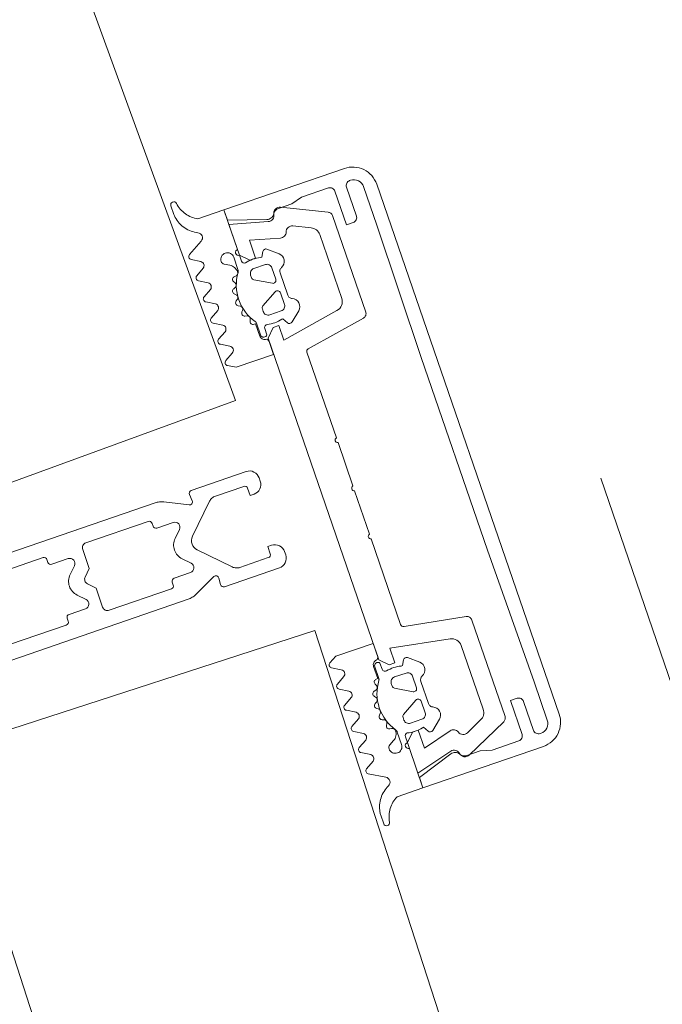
# Model space of a CAD drawing. Header units: millimetres. Extents: x -62314 to 79800, y -34032 to 28340.
# Tile 216 of 256: x 65222 to 65285, y -2130 to -2033. Entities that reach past the tile are written whole.
import ezdxf

# ---------------------------------------------------------------- set-up
doc = ezdxf.new("R2010")
doc.units = ezdxf.units.MM
doc.header["$LTSCALE"] = 508
doc.header["$PDMODE"] = 1
doc.header["$PDSIZE"] = -2
doc.linetypes.add('Dash Style-6', pattern=[1.04164, 0.625, -0.20828, 0.06943, -0.13893])
doc.layers.get('0').update_dxf_attribs({"lineweight": 0})
doc.layers.get('DEFPOINTS').update_dxf_attribs({"lineweight": 0})
for name, color, linetype, lineweight in [('(00) tekening-aanzicht grijs', 8, 'Continuous', 0), ('(00) tekening-stramien-algemeen', 7, 'Dash Style-6', 0), ('(__) constructies_materialen-t4 rubber', 7, 'Continuous', 0), ('(__) constructies_materialen-Xh4 alu producten', 140, 'Continuous', 0), ('Dimension', 7, 'Continuous', 0), ('None', 7, 'Continuous', 0)]:
    doc.layers.add(name, color=color, linetype=linetype, lineweight=lineweight)
doc.styles.add('Helvetica', font='Helvetica')
doc.dimstyles.new('KE __', dxfattribs={"dimtxt": 151.308594, "dimasz": 50.074463, "dimexe": 125, "dimexo": 500, "dimgap": 25, "dimtad": 1, "dimdec": 1, "dimtxsty": 'Helvetica', "dimblk": 'DOT', "dimblk1": 'DOT', "dimblk2": 'DOT', "dimcen": 0, "dimdle": 100, "dimazin": 0, "dimtfac": 0.8, "dimtdec": 1, "dimtix": 1, "dimtmove": 0, "dimatfit": 0, "dimldrblk": 'DOT', "dimfxl": 150, "dimfxlon": 1, "dimfrac": 2, "dimtolj": 1, "dimarcsym": 0})

# ---------------------------------------------------------------- blocks, each defined once
blk = doc.blocks.new('Group-81-1')
at = {"layer": '(__) constructies_materialen-Xh4 alu producten', "color": 1, "lineweight": 0}
for p, q in [((-25.203, 2.9), (-28.203, 2.9)), ((28.203, 2.9), (25.203, 2.9)), ((-28.703, 2.4), (-28.703, 2.3)), ((28.703, 2.3), (28.703, 2.4)), ((-27.703, 1.3), (-23.702, 1.3)), ((27.503, 0), (-27.503, 0))]:
    blk.add_line(p, q, dxfattribs=at)
at = {"layer": '(__) constructies_materialen-Xh4 alu producten', "color": 1, "lineweight": 0, "flags": 128}
for points in [[(-30.003, 2.5), (-30.003, 15.001), (-28.932, 15.001), (-27.737, 11.324)], [(27.737, 11.324), (28.932, 15.001), (30.003, 15.001), (30.003, 2.5)], [(-28.403, 9.895), (-28.403, 8.501), (-28.703, 7.381), (-28.703, 4.6)], [(28.703, 4.6), (28.703, 7.381), (28.403, 8.501), (28.403, 9.895)], [(-28.203, 4.1), (-24.703, 4.1), (-24.703, 3.4)], [(24.703, 3.4), (24.703, 4.1), (28.203, 4.1)], [(-23.702, 1.3), (-10.001, 1.4), (10.001, 1.4), (23.702, 1.3), (27.703, 1.3)]]:
    blk.add_lwpolyline(points, dxfattribs=at)
for points in [[(-27.737, 11.324, -0.171859), (-27.749, 10.856, -0.171859), (-28.053, 10.501)], [(28.053, 10.501, -0.171853), (27.749, 10.856, -0.171853), (27.737, 11.324)], [(-28.403, 9.895, -0.131659), (-28.309, 10.245, -0.131659), (-28.053, 10.501)], [(28.053, 10.501, -0.131621), (28.309, 10.245, -0.131621), (28.403, 9.895)], [(-28.203, 4.1, -0.198914), (-28.557, 4.247, -0.198914), (-28.703, 4.6)], [(28.703, 4.6, -0.198906), (28.557, 4.247, -0.198906), (28.203, 4.1)], [(-28.703, 2.4, -0.198908), (-28.557, 2.754, -0.198908), (-28.203, 2.9)], [(-24.703, 3.4, -0.198895), (-24.849, 3.047, -0.198895), (-25.203, 2.9)], [(25.203, 2.9, -0.198907), (24.849, 3.047, -0.198907), (24.703, 3.4)], [(28.203, 2.9, -0.198901), (28.557, 2.754, -0.198901), (28.703, 2.4)], [(-27.503, 0, -0.198912), (-29.271, 0.732, -0.198912), (-30.003, 2.5)], [(-27.703, 1.3, -0.198913), (-28.41, 1.593, -0.198913), (-28.703, 2.3)], [(30.003, 2.5, -0.198916), (29.271, 0.732, -0.198916), (27.503, 0)], [(28.703, 2.3, -0.198916), (28.41, 1.593, -0.198916), (27.703, 1.3)]]:
    blk.add_lwpolyline(points, format="xyb", dxfattribs=at)
blk = doc.blocks.new('Group-82-1')
at = {"layer": '(__) constructies_materialen-Xh4 alu producten', "color": 1, "lineweight": 0}
for p, q in [((-15.494, 5.514), (-14.42, 11.603)), ((-14.124, 11.851), (-5.247, 11.851)), ((-4.747, 11.851), (-0.247, 11.851)), ((0.253, 11.851), (4.753, 11.851)), ((5.253, 11.851), (14.131, 11.851)), ((14.426, 11.603), (15.5, 5.514)), ((-28.441, 9.661), (-26.449, 5.39)), ((-25.547, 7.479), (-26.309, 9.112)), ((26.315, 9.112), (25.554, 7.479)), ((26.455, 5.39), (28.447, 9.661)), ((-18.017, 6.901), (-24.641, 6.901)), ((24.647, 6.901), (18.024, 6.901)), ((-25.996, 5.101), (-15.986, 5.101)), ((15.992, 5.101), (26.002, 5.101))]:
    blk.add_line(p, q, dxfattribs=at)
at = {"layer": '(__) constructies_materialen-Xh4 alu producten', "color": 1, "lineweight": 0, "flags": 128}
for points in [[(-25.573, 10.657), (-26.362, 13.601), (-24.497, 13.601), (-24.497, 14.201), (-25.297, 15.001), (-28.497, 15.001), (-27.494, 11.257)], [(17.039, 7.728), (16.003, 13.601), (17.503, 13.601), (17.503, 14.201), (16.703, 15.001), (-16.697, 15.001), (-17.497, 14.201), (-17.497, 13.601), (-15.997, 13.601), (-17.033, 7.728)], [(27.5, 11.257), (28.503, 15.001), (25.303, 15.001), (24.503, 14.201), (24.503, 13.601), (26.368, 13.601), (25.579, 10.657)]]:
    blk.add_lwpolyline(points, dxfattribs=at)
for points in [[(-14.124, 11.851, 0.176327), (-14.317, 11.781, 0.176327), (-14.42, 11.603)], [(-4.747, 11.851, 0.350781), (-4.997, 12.051, 0.350781), (-5.247, 11.851)], [(0.253, 11.851, 0.350781), (0.003, 12.051, 0.350781), (-0.247, 11.851)], [(5.253, 11.851, 0.350781), (5.003, 12.051, 0.350781), (4.753, 11.851)], [(14.426, 11.603, 0.176327), (14.323, 11.781, 0.176327), (14.131, 11.851)], [(-27.985, 10.508, 0.21383), (-27.571, 10.772, 0.21383), (-27.494, 11.257)], [(-25.959, 9.933, 0.190265), (-25.623, 10.219, 0.190265), (-25.573, 10.657)], [(25.579, 10.657, 0.190265), (25.629, 10.219, 0.190265), (25.965, 9.933)], [(27.5, 11.257, 0.21383), (27.578, 10.772, 0.21383), (27.991, 10.508)], [(-27.985, 10.508, 0.236755), (-28.425, 10.199, 0.236755), (-28.441, 9.661)], [(-25.959, 9.933, 0.212969), (-26.317, 9.601, 0.212969), (-26.309, 9.112)], [(26.315, 9.112, 0.212969), (26.323, 9.601, 0.212969), (25.965, 9.933)], [(28.447, 9.661, 0.236755), (28.431, 10.199, 0.236755), (27.991, 10.508)], [(-25.547, 7.479, 0.142766), (-25.178, 7.058, 0.142766), (-24.641, 6.901)], [(-18.017, 6.901, 0.176327), (-17.375, 7.135, 0.176327), (-17.033, 7.728)], [(17.039, 7.728, 0.176327), (17.381, 7.135, 0.176327), (18.024, 6.901)], [(24.647, 6.901, 0.142766), (25.185, 7.058, 0.142766), (25.554, 7.479)], [(-26.449, 5.39, 0.142766), (-26.265, 5.18, 0.142766), (-25.996, 5.101)], [(-15.986, 5.101, 0.176327), (-15.665, 5.218, 0.176327), (-15.494, 5.514)], [(15.5, 5.514, 0.176327), (15.671, 5.218, 0.176327), (15.992, 5.101)], [(26.002, 5.101, 0.142766), (26.271, 5.18, 0.142766), (26.455, 5.39)]]:
    blk.add_lwpolyline(points, format="xyb", dxfattribs=at)
blk = doc.blocks.new('Group-83-1')
at = {"layer": '(__) constructies_materialen-t4 rubber', "color": 2, "lineweight": 0}
for p, q in [((-1.699, 61.045), (-0.861, 62.496)), ((0.871, 62.496), (1.709, 61.045)), ((-0.428, 61.546), (-1.153, 60.29)), ((1.163, 60.29), (0.438, 61.546)), ((-2.229, 57.713), (-2.038, 57.823)), ((-2.053, 57.178), (-2.229, 57.28)), ((2.048, 57.823), (2.239, 57.713)), ((2.239, 57.28), (2.063, 57.178)), ((3.423, 50.996), (5.005, 50.996)), ((5.005, 50.996), (5.006, 30.752)), ((-0.495, 49.963), (-1.417, 49.43)), ((1.427, 49.43), (0.505, 49.963)), ((-3.495, 48.796), (-3.495, 42.896)), ((-1.917, 49.296), (-2.995, 49.296)), ((3.005, 49.296), (1.927, 49.296)), ((3.505, 42.896), (3.505, 48.796)), ((-3.195, 42.596), (-2.894, 42.596)), ((2.906, 42.596), (3.205, 42.596)), ((-2.594, 42.296), (-2.594, 40.596)), ((2.606, 40.596), (2.606, 42.296)), ((-1.74, 40.243), (-1.054, 40.929)), ((1.067, 40.929), (1.753, 40.243)), ((-3.495, 38.45), (-3.495, 31.992)), ((3.505, 31.992), (3.505, 38.451)), ((-3.195, 31.692), (-2.894, 31.692)), ((-2.594, 31.392), (-2.594, 29.692)), ((2.606, 29.692), (2.606, 31.392)), ((2.906, 31.692), (3.205, 31.692)), ((-1.74, 29.338), (-1.054, 30.024)), ((1.067, 30.024), (1.753, 29.338)), ((-3.714, 27.662), (-4.807, 29.906)), ((4.819, 29.907), (3.727, 27.662)), ((-0.701, 28.346), (-3.402, 25.645)), ((3.414, 25.646), (0.713, 28.346)), ((-4.669, 27.294), (-4.013, 27.237)), ((4.025, 27.237), (4.681, 27.294)), ((-4.996, 21.295), (-4.995, 26.995)), ((5.008, 26.995), (5.006, 21.294)), ((-3.695, 24.937), (-3.695, 21.995)), ((3.707, 21.995), (3.707, 24.939)), ((-3.646, 20.294), (-3.996, 20.294)), ((4.006, 20.294), (3.656, 20.294))]:
    blk.add_line(p, q, dxfattribs=at)
at = {"layer": '(__) constructies_materialen-t4 rubber', "color": 2, "lineweight": 0, "flags": 128}
for points in [[(-0.861, 62.496, -0.267949), (0.005, 62.996, -0.267949), (0.871, 62.496)], [(-1.895, 60.416, -0.055381), (-1.832, 60.741, -0.055381), (-1.699, 61.045)], [(-0.428, 61.546, -0.267935), (0.005, 61.796, -0.267935), (0.438, 61.546)], [(1.709, 61.045, -0.055381), (1.842, 60.741, -0.055381), (1.905, 60.416)], [(-2.038, 57.823, -0.006493), (-1.983, 59.12, -0.006493), (-1.895, 60.416)], [(-1.351, 59.64, -0.057234), (-1.289, 59.976, -0.057234), (-1.153, 60.29)], [(1.163, 60.29, -0.057234), (1.299, 59.976, -0.057234), (1.361, 59.64)], [(1.905, 60.416, -0.006493), (1.993, 59.121, -0.006493), (2.048, 57.823)], [(-1.291, 52.293, -0.01861), (-1.457, 55.965, -0.01861), (-1.351, 59.64)], [(1.361, 59.64, -0.018611), (1.467, 55.965, -0.018611), (1.301, 52.293)], [(-2.229, 57.28, -0.267951), (-2.354, 57.496, -0.267951), (-2.229, 57.713)], [(-1.917, 52.609, -0.011432), (-2.037, 54.892, -0.011432), (-2.053, 57.178)], [(2.063, 57.178, -0.011432), (2.047, 54.892, -0.011432), (1.927, 52.609)], [(2.239, 57.713, -0.267951), (2.364, 57.496, -0.267951), (2.239, 57.28)], [(-1.917, 52.609, -0.208715), (-2.313, 51.476, -0.208715), (-3.413, 50.996)], [(1.301, 52.293, -0.198979), (0.921, 51.376, -0.198979), (0.005, 50.996, -0.198979), (-0.911, 51.376, -0.198979), (-1.291, 52.293)], [(3.423, 50.996, -0.208715), (2.323, 51.476, -0.208715), (1.927, 52.609)], [(-1.417, 49.43, -0.065543), (-1.658, 49.331, -0.065543), (-1.917, 49.296)], [(-0.495, 49.963, -0.131279), (0.005, 50.096, -0.131279), (0.505, 49.963)], [(1.927, 49.296, -0.065543), (1.668, 49.331, -0.065543), (1.427, 49.43)], [(-3.495, 48.796, -0.199047), (-3.349, 49.15, -0.199047), (-2.995, 49.296)], [(3.005, 49.296, -0.199048), (3.359, 49.15, -0.199048), (3.505, 48.796)], [(-3.195, 42.596, -0.198912), (-3.407, 42.684, -0.198912), (-3.495, 42.896)], [(-2.894, 42.596, -0.198894), (-2.682, 42.509, -0.198894), (-2.594, 42.296)], [(2.606, 42.296, -0.198931), (2.694, 42.509, -0.198931), (2.906, 42.596)], [(3.505, 42.896, -0.198912), (3.417, 42.684, -0.198912), (3.205, 42.596)], [(-1.054, 40.929, -0.199063), (0.006, 41.368, -0.199063), (1.067, 40.929)], [(-1.74, 40.243, -0.303299), (-2.285, 40.135, -0.303299), (-2.594, 40.596)], [(-0.347, 39.612, -0.199054), (0.006, 39.759, -0.199054), (0.36, 39.612)], [(2.606, 40.596, -0.303353), (2.297, 40.134, -0.303353), (1.753, 40.243)], [(-3.495, 38.45, -0.199004), (-3.348, 38.804, -0.199004), (-2.994, 38.951)], [(3.005, 38.951, -0.198912), (3.359, 38.804, -0.198912), (3.505, 38.451)], [(-3.195, 31.692, -0.198912), (-3.407, 31.78, -0.198912), (-3.495, 31.992)], [(3.505, 31.992, -0.198912), (3.417, 31.78, -0.198912), (3.205, 31.692)], [(-2.894, 31.692, -0.198893), (-2.682, 31.604, -0.198893), (-2.594, 31.392)], [(2.606, 31.392, -0.198931), (2.694, 31.604, -0.198931), (2.906, 31.692)], [(-4.807, 29.906, -0.054598), (-4.947, 30.319, -0.054598), (-4.995, 30.752)], [(-1.054, 30.024, -0.199047), (0.006, 30.464, -0.199047), (1.067, 30.024)], [(5.006, 30.752, -0.054549), (4.959, 30.319, -0.054549), (4.819, 29.907)], [(-1.74, 29.338, -0.303299), (-2.285, 29.23, -0.303299), (-2.594, 29.692)], [(2.606, 29.692, -0.303353), (2.298, 29.23, -0.303353), (1.753, 29.338)], [(-0.701, 28.346, -0.199046), (0.006, 28.639, -0.199046), (0.713, 28.346)], [(-4.995, 26.995, -0.210285), (-4.898, 27.217, -0.210285), (-4.669, 27.294)], [(-3.714, 27.662, -0.267953), (-3.741, 27.364, -0.267953), (-4.013, 27.237)], [(4.025, 27.237, -0.267892), (3.753, 27.364, -0.267892), (3.727, 27.662)], [(4.681, 27.294, -0.210208), (4.91, 27.217, -0.210208), (5.008, 26.995)], [(-3.695, 24.937, -0.098491), (-3.619, 25.32, -0.098491), (-3.402, 25.645)], [(3.414, 25.646, -0.098491), (3.63, 25.321, -0.098491), (3.707, 24.939)], [(-3.996, 20.294, -0.198942), (-4.703, 20.587, -0.198942), (-4.996, 21.295)], [(-3.395, 21.695, -0.198912), (-3.608, 21.782, -0.198912), (-3.695, 21.995)], [(-2.646, 21.294, -0.198912), (-2.939, 20.587, -0.198912), (-3.646, 20.294)], [(3.656, 20.294, -0.198912), (2.949, 20.587, -0.198912), (2.656, 21.294)], [(3.707, 21.995, -0.198912), (3.619, 21.782, -0.198912), (3.407, 21.695)], [(5.006, 21.294, -0.198883), (4.713, 20.587, -0.198883), (4.006, 20.294)]]:
    blk.add_lwpolyline(points, format="xyb", dxfattribs=at)
for points in [[(-4.995, 30.752), (-4.995, 50.996), (-3.413, 50.996)], [(-0.347, 39.612), (-1.009, 38.951), (-2.994, 38.951)], [(3.005, 38.951), (1.021, 38.951), (0.36, 39.612)], [(-3.395, 21.695), (-2.646, 21.695), (-2.646, 21.294)], [(2.656, 21.294), (2.656, 21.695), (3.407, 21.695)]]:
    blk.add_lwpolyline(points, dxfattribs=at)
blk = doc.blocks.new('45 schueco vliesgevel verticaal')
at = {"layer": 'None', "color": 7, "linetype": 'Continuous', "lineweight": 0, "transparency": 33554687}
blk.add_point((0, 0), dxfattribs=at)
at = {"layer": '(__) constructies_materialen-Xh4 alu producten', "color": 1}
for name in ['Group-83-1', 'Group-81-1', 'Group-82-1']:
    blk.add_blockref(name, (0, 0), dxfattribs=at)
blk = doc.blocks.new('Group-141-1')
at = {"layer": '(__) constructies_materialen-t4 rubber', "color": 2, "lineweight": 0}
for p, q in [((-18.807, -16.429), (-19.642, -15.95)), ((-19.628, -17.641), (-18.816, -17.166)), ((-15.602, -18.451), (-15.602, -17.233)), ((-15.002, -17.043), (-15.002, -17.694)), ((-18.773, -18.657), (-19.627, -18.159)), ((-12.261, -17.423), (-11.288, -18.24)), ((-16.124, -18.859), (-16.054, -18.997)), ((-14.601, -19.303), (-14.601, -19.579)), ((-12.901, -18.803), (-14.101, -18.803)), ((-12.401, -20.503), (-12.401, -19.303)), ((-19.628, -19.841), (-18.772, -19.34)), ((-16.589, -19.967), (-16.493, -20.074)), ((-16.244, -19.423), (-16.444, -19.476)), ((-14.451, -19.839), (-12.851, -20.763)), ((-11.802, -20.052), (-11.802, -22.354)), ((-18.782, -20.857), (-19.629, -20.359)), ((-16.756, -21.17), (-16.636, -21.249)), ((-16.57, -20.559), (-16.743, -20.659)), ((-19.627, -22.041), (-18.772, -21.544)), ((-16.584, -21.737), (-16.726, -21.879)), ((-12.851, -21.643), (-14.451, -22.567)), ((-12.401, -23.103), (-12.401, -21.903)), ((-18.782, -23.057), (-19.629, -22.559)), ((-16.606, -22.376), (-16.469, -22.421)), ((-16.293, -22.879), (-16.401, -23.065)), ((-14.601, -22.827), (-14.601, -23.103)), ((-19.63, -24.238), (-18.782, -23.737)), ((-16.179, -23.473), (-16.035, -23.481)), ((-15.602, -25.303), (-15.602, -24.019)), ((-14.101, -23.603), (-12.901, -23.603)), ((-18.782, -25.253), (-19.629, -24.755)), ((-16.215, -24.675), (-16.702, -24.957)), ((-15.002, -24.698), (-15.002, -25.303)), ((-11.288, -24.166), (-12.261, -24.983)), ((-19.63, -26.439), (-18.782, -25.935)), ((-18.104, -27.829), (-19.626, -26.957)), ((-19.792, -32.075), (-19.79, -31.191))]:
    blk.add_line(p, q, dxfattribs=at)
at = {"layer": '(__) constructies_materialen-t4 rubber', "color": 2, "lineweight": 0, "flags": 128}
for points in [[(-19.642, -15.95, -0.268734), (-19.792, -15.689, -0.268734), (-19.641, -15.429)], [(-18.807, -16.429, -0.278767), (-18.589, -16.8, -0.278767), (-18.816, -17.166)], [(-15.002, -16.357, -0.182652), (-15.077, -16.555, -0.182652), (-15.264, -16.655)], [(-15.702, -17.151, -0.182712), (-15.577, -16.82, -0.182712), (-15.264, -16.655)], [(-15.602, -17.233, -0.327116), (-15.371, -16.918, -0.327116), (-15.002, -17.043)], [(-12.713, -17.503, -0.221724), (-12.506, -17.358, -0.221724), (-12.261, -17.423)], [(-19.627, -18.159, -0.266603), (-19.776, -17.9, -0.266603), (-19.628, -17.641)], [(-14.633, -17.986, -0.229025), (-14.888, -17.929, -0.229025), (-15.002, -17.694)], [(-14.633, -17.986, -0.060463), (-13.88, -17.903, -0.060463), (-13.129, -18.003)], [(-11.288, -18.24, -0.261819), (-11.011, -18.973, -0.261819), (-11.494, -19.591)], [(-18.773, -18.657, -0.242926), (-18.596, -18.998, -0.242926), (-18.772, -19.34)], [(-15.693, -23.732, -0.155968), (-16.492, -21.174, -0.155968), (-15.659, -18.627)], [(-16.054, -18.997, -0.226266), (-16.047, -19.255, -0.226266), (-16.244, -19.423)], [(-16.124, -18.859, -0.260899), (-16.113, -18.566, -0.260899), (-15.857, -18.423)], [(-15.602, -18.451, -0.078353), (-15.616, -18.543, -0.078353), (-15.659, -18.627)], [(-14.601, -19.303, -0.198871), (-14.455, -18.949, -0.198871), (-14.101, -18.803)], [(-12.901, -18.803, -0.198871), (-12.548, -18.949, -0.198871), (-12.401, -19.303)], [(-19.629, -20.359, -0.266055), (-19.777, -20.1, -0.266055), (-19.628, -19.841)], [(-16.589, -19.967, -0.260964), (-16.654, -19.681, -0.260964), (-16.444, -19.476)], [(-16.493, -20.074, -0.226265), (-16.416, -20.335, -0.226265), (-16.57, -20.559)], [(-14.451, -19.839, -0.131687), (-14.561, -19.729, -0.131687), (-14.601, -19.579)], [(-11.802, -20.052, -0.148069), (-11.718, -19.775, -0.148069), (-11.494, -19.591)], [(-18.782, -20.857, -0.235422), (-18.606, -21.198, -0.235422), (-18.772, -21.544)], [(-16.756, -21.17, -0.260942), (-16.893, -20.911, -0.260942), (-16.743, -20.659)], [(-16.636, -21.249, -0.226321), (-16.493, -21.481, -0.226321), (-16.584, -21.737)], [(-12.401, -20.503, -0.267946), (-12.551, -20.763, -0.267946), (-12.851, -20.763)], [(-19.629, -22.559, -0.266523), (-19.777, -22.299, -0.266523), (-19.627, -22.041)], [(-16.606, -22.376, -0.260947), (-16.805, -22.161, -0.260947), (-16.726, -21.879)], [(-12.851, -21.643, -0.26797), (-12.551, -21.643, -0.26797), (-12.401, -21.903)], [(-18.782, -23.057, -0.244643), (-18.605, -23.397, -0.244643), (-18.782, -23.737)], [(-16.469, -22.421, -0.226253), (-16.272, -22.608, -0.226253), (-16.293, -22.879)], [(-16.179, -23.473, -0.260887), (-16.404, -23.331, -0.260887), (-16.401, -23.065)], [(-14.601, -22.827, -0.131694), (-14.561, -22.677, -0.131694), (-14.451, -22.567)], [(-14.101, -23.603, -0.198959), (-14.455, -23.457, -0.198959), (-14.601, -23.103)], [(-12.401, -23.103, -0.198958), (-12.548, -23.457, -0.198958), (-12.901, -23.603)], [(-11.494, -22.815, -0.148062), (-11.718, -22.631, -0.148062), (-11.802, -22.354)], [(-11.494, -22.815, -0.26185), (-11.011, -23.433, -0.26185), (-11.288, -24.166)], [(-15.715, -23.824, -0.129812), (-15.852, -24.315, -0.129812), (-16.215, -24.675)], [(-16.035, -23.481, -0.193971), (-15.806, -23.587, -0.193971), (-15.715, -23.824)], [(-15.693, -23.732, -0.076678), (-15.625, -23.868, -0.076678), (-15.602, -24.019)], [(-19.629, -24.755, -0.265486), (-19.777, -24.497, -0.265486), (-19.63, -24.238)], [(-16.902, -25.303, -0.131666), (-16.848, -25.103, -0.131666), (-16.702, -24.957)], [(-15.002, -24.698, -0.196818), (-14.912, -24.489, -0.196818), (-14.702, -24.403)], [(-13.129, -24.403, -0.063362), (-13.916, -24.503, -0.063362), (-14.702, -24.403)], [(-12.261, -24.983, -0.22166), (-12.506, -25.048, -0.22166), (-12.713, -24.903)], [(-18.782, -25.253, -0.244088), (-18.605, -25.594, -0.244088), (-18.782, -25.935)], [(-15.602, -25.303, -0.414214), (-16.252, -25.953, -0.414213), (-16.902, -25.303)], [(-15.002, -25.903, -0.414214), (-15.302, -25.603, -0.414214), (-15.002, -25.303)], [(-19.626, -26.957, -0.266662), (-19.776, -26.699, -0.266662), (-19.63, -26.439)], [(-18.104, -27.829, -0.279208), (-17.853, -28.283, -0.279208), (-18.138, -28.715)], [(-19.762, -30.863, -0.120772), (-19.214, -29.59, -0.120772), (-18.138, -28.715)], [(-19.79, -31.191, -0.020615), (-19.783, -31.027, -0.020615), (-19.762, -30.863)], [(-19.195, -32.119, -0.118471), (-18.698, -30.88, -0.118471), (-17.692, -30.003)], [(-19.195, -32.119, -0.393258), (-19.514, -32.375, -0.393258), (-19.792, -32.075)]]:
    blk.add_lwpolyline(points, format="xyb", dxfattribs=at)
for points in [[(-19.641, -15.429), (-18.897, -15.003), (-15.002, -15.003), (-15.002, -16.357)], [(-15.702, -17.151), (-15.702, -18.423), (-15.857, -18.423)], [(-13.129, -18.003), (-13.002, -18.003), (-12.713, -17.503)], [(-12.713, -24.903), (-13.002, -24.403), (-13.129, -24.403)], [(-15.002, -25.903), (-15.002, -30.003), (-17.692, -30.003)]]:
    blk.add_lwpolyline(points, dxfattribs=at)
blk = doc.blocks.new('Group-142-1')
at = {"layer": 'None', "color": 7, "linetype": 'Continuous', "lineweight": 0, "transparency": 33554687}
blk.add_point((0, 0), dxfattribs=at)
at = {"layer": '(__) constructies_materialen-t4 rubber', "color": 7}
blk.add_blockref('Group-141-1', (0, 0), dxfattribs=at)
blk = doc.blocks.new('Group-144-1')
at = {"layer": '(__) constructies_materialen-t4 rubber', "color": 2, "lineweight": 0}
for p, q in [((-19.792, 32.075), (-19.79, 31.191)), ((-18.104, 27.829), (-19.626, 26.957)), ((-19.63, 26.439), (-18.782, 25.935)), ((-18.782, 25.253), (-19.629, 24.755)), ((-15.602, 25.303), (-15.602, 24.019)), ((-15.002, 24.698), (-15.002, 25.303)), ((-19.63, 24.238), (-18.782, 23.737)), ((-16.215, 24.675), (-16.702, 24.957)), ((-11.288, 24.166), (-12.261, 24.983)), ((-16.179, 23.473), (-16.035, 23.481)), ((-14.101, 23.603), (-12.901, 23.603)), ((-18.782, 23.057), (-19.629, 22.559)), ((-16.606, 22.376), (-16.469, 22.421)), ((-16.293, 22.879), (-16.401, 23.065)), ((-14.601, 22.827), (-14.601, 23.103)), ((-12.851, 21.643), (-14.451, 22.567)), ((-12.401, 23.103), (-12.401, 21.903)), ((-11.802, 20.052), (-11.802, 22.354)), ((-19.627, 22.041), (-18.772, 21.544)), ((-16.584, 21.737), (-16.726, 21.879)), ((-18.782, 20.857), (-19.629, 20.359)), ((-16.756, 21.17), (-16.636, 21.249)), ((-16.57, 20.559), (-16.743, 20.659)), ((-14.451, 19.839), (-12.851, 20.763)), ((-12.401, 20.503), (-12.401, 19.303)), ((-19.628, 19.841), (-18.772, 19.34)), ((-16.589, 19.967), (-16.493, 20.074)), ((-16.244, 19.423), (-16.444, 19.476)), ((-14.601, 19.303), (-14.601, 19.579)), ((-18.773, 18.657), (-19.627, 18.159)), ((-16.124, 18.859), (-16.054, 18.997)), ((-15.602, 18.451), (-15.602, 17.233)), ((-12.901, 18.803), (-14.101, 18.803)), ((-19.628, 17.641), (-18.816, 17.166)), ((-15.002, 17.043), (-15.002, 17.694)), ((-12.261, 17.423), (-11.288, 18.24)), ((-18.807, 16.429), (-19.642, 15.95))]:
    blk.add_line(p, q, dxfattribs=at)
at = {"layer": '(__) constructies_materialen-t4 rubber', "color": 2, "lineweight": 0, "flags": 128}
for points in [[(-19.195, 32.119, 0.393258), (-19.514, 32.375, 0.393258), (-19.792, 32.075)], [(-19.195, 32.119, 0.118471), (-18.698, 30.88, 0.118471), (-17.692, 30.003)], [(-19.79, 31.191, 0.020615), (-19.783, 31.027, 0.020615), (-19.762, 30.863)], [(-19.762, 30.863, 0.120772), (-19.214, 29.59, 0.120772), (-18.138, 28.715)], [(-18.104, 27.829, 0.279208), (-17.853, 28.283, 0.279208), (-18.138, 28.715)], [(-19.626, 26.957, 0.266662), (-19.776, 26.699, 0.266662), (-19.63, 26.439)], [(-18.782, 25.253, 0.244088), (-18.605, 25.594, 0.244088), (-18.782, 25.935)], [(-15.602, 25.303, 0.414214), (-16.252, 25.953, 0.414214), (-16.902, 25.303)], [(-16.902, 25.303, 0.131666), (-16.848, 25.103, 0.131666), (-16.702, 24.957)], [(-15.002, 25.903, 0.414214), (-15.302, 25.603, 0.414214), (-15.002, 25.303)], [(-19.629, 24.755, 0.265486), (-19.777, 24.497, 0.265486), (-19.63, 24.238)], [(-15.715, 23.824, 0.129812), (-15.852, 24.315, 0.129812), (-16.215, 24.675)], [(-15.002, 24.698, 0.196818), (-14.912, 24.489, 0.196818), (-14.702, 24.403)], [(-13.129, 24.403, 0.063362), (-13.916, 24.503, 0.063362), (-14.702, 24.403)], [(-12.261, 24.983, 0.22166), (-12.506, 25.048, 0.22166), (-12.713, 24.903)], [(-11.494, 22.815, 0.26185), (-11.011, 23.433, 0.26185), (-11.288, 24.166)], [(-18.782, 23.057, 0.244643), (-18.605, 23.397, 0.244643), (-18.782, 23.737)], [(-15.693, 23.732, 0.155968), (-16.492, 21.174, 0.155968), (-15.659, 18.627)], [(-16.179, 23.473, 0.260887), (-16.404, 23.331, 0.260887), (-16.401, 23.065)], [(-16.035, 23.481, 0.193971), (-15.806, 23.587, 0.193971), (-15.715, 23.824)], [(-15.693, 23.732, 0.076678), (-15.625, 23.868, 0.076678), (-15.602, 24.019)], [(-14.101, 23.603, 0.198959), (-14.455, 23.457, 0.198959), (-14.601, 23.103)], [(-12.401, 23.103, 0.198958), (-12.548, 23.457, 0.198958), (-12.901, 23.603)], [(-19.629, 22.559, 0.266523), (-19.777, 22.299, 0.266523), (-19.627, 22.041)], [(-16.606, 22.376, 0.260947), (-16.805, 22.161, 0.260947), (-16.726, 21.879)], [(-16.469, 22.421, 0.226253), (-16.272, 22.608, 0.226253), (-16.293, 22.879)], [(-14.601, 22.827, 0.131694), (-14.561, 22.677, 0.131694), (-14.451, 22.567)], [(-11.494, 22.815, 0.148062), (-11.718, 22.631, 0.148062), (-11.802, 22.354)], [(-18.782, 20.857, 0.235422), (-18.606, 21.198, 0.235422), (-18.772, 21.544)], [(-16.636, 21.249, 0.226321), (-16.493, 21.481, 0.226321), (-16.584, 21.737)], [(-12.851, 21.643, 0.26797), (-12.551, 21.643, 0.26797), (-12.401, 21.903)], [(-19.629, 20.359, 0.266055), (-19.777, 20.1, 0.266055), (-19.628, 19.841)], [(-16.756, 21.17, 0.260942), (-16.893, 20.911, 0.260942), (-16.743, 20.659)], [(-16.493, 20.074, 0.226265), (-16.416, 20.335, 0.226265), (-16.57, 20.559)], [(-12.401, 20.503, 0.267946), (-12.551, 20.763, 0.267946), (-12.851, 20.763)], [(-18.773, 18.657, 0.242926), (-18.596, 18.998, 0.242926), (-18.772, 19.34)], [(-16.589, 19.967, 0.260964), (-16.654, 19.681, 0.260964), (-16.444, 19.476)], [(-16.054, 18.997, 0.226266), (-16.047, 19.255, 0.226266), (-16.244, 19.423)], [(-14.451, 19.839, 0.131687), (-14.561, 19.729, 0.131687), (-14.601, 19.579)], [(-11.802, 20.052, 0.148069), (-11.718, 19.775, 0.148069), (-11.494, 19.591)], [(-11.288, 18.24, 0.261819), (-11.011, 18.973, 0.261819), (-11.494, 19.591)], [(-16.124, 18.859, 0.260899), (-16.113, 18.566, 0.260899), (-15.857, 18.423)], [(-15.602, 18.451, 0.078353), (-15.616, 18.543, 0.078353), (-15.659, 18.627)], [(-14.601, 19.303, 0.198871), (-14.455, 18.949, 0.198871), (-14.101, 18.803)], [(-12.901, 18.803, 0.198871), (-12.548, 18.949, 0.198871), (-12.401, 19.303)], [(-19.627, 18.159, 0.266603), (-19.776, 17.9, 0.266603), (-19.628, 17.641)], [(-14.633, 17.986, 0.229025), (-14.888, 17.929, 0.229025), (-15.002, 17.694)], [(-14.633, 17.986, 0.060463), (-13.88, 17.903, 0.060463), (-13.129, 18.003)], [(-12.713, 17.503, 0.221724), (-12.506, 17.358, 0.221724), (-12.261, 17.423)], [(-18.807, 16.429, 0.278767), (-18.589, 16.8, 0.278767), (-18.816, 17.166)], [(-15.702, 17.151, 0.182712), (-15.577, 16.82, 0.182712), (-15.264, 16.655)], [(-15.602, 17.233, 0.327116), (-15.371, 16.918, 0.327116), (-15.002, 17.043)], [(-15.002, 16.357, 0.182652), (-15.077, 16.555, 0.182652), (-15.264, 16.655)], [(-19.642, 15.95, 0.268734), (-19.792, 15.689, 0.268734), (-19.641, 15.429)]]:
    blk.add_lwpolyline(points, format="xyb", dxfattribs=at)
for points in [[(-15.002, 25.903), (-15.002, 30.003), (-17.692, 30.003)], [(-12.713, 24.903), (-13.002, 24.403), (-13.129, 24.403)], [(-15.702, 17.151), (-15.702, 18.423), (-15.857, 18.423)], [(-13.129, 18.003), (-13.002, 18.003), (-12.713, 17.503)], [(-19.641, 15.429), (-18.897, 15.003), (-15.002, 15.003), (-15.002, 16.357)]]:
    blk.add_lwpolyline(points, dxfattribs=at)
blk = doc.blocks.new('Group-145-1')
at = {"layer": 'None', "color": 7, "linetype": 'Continuous', "lineweight": 0, "transparency": 33554687}
blk.add_point((0, 0), dxfattribs=at)
at = {"layer": '(__) constructies_materialen-t4 rubber', "color": 7}
blk.add_blockref('Group-144-1', (0, 0), dxfattribs=at)
blk = doc.blocks.new('Group-147-1')
at = {"layer": 'None', "color": 17, "transparency": 33554687}
for name in ['Group-145-1', 'Group-142-1']:
    blk.add_blockref(name, (0, 0), dxfattribs=at)
at = {"layer": 'None', "color": 7, "transparency": 33554687, "rotation": 90}
blk.add_blockref('45 schueco vliesgevel verticaal', (0, 0), dxfattribs=at)
blk = doc.blocks.new('Symbol-7')
at = {"layer": 'None', "color": 17, "transparency": 33554687}
blk.add_blockref('Group-147-1', (0, 0), dxfattribs=at)
blk = doc.blocks.new('_Dot')
at = {"color": 0, "linetype": 'ByBlock', "lineweight": -2}
blk.add_line((-0.5, 0), (-1, 0), dxfattribs=at)
at = {"color": 0, "linetype": 'ByBlock', "const_width": 0.5}
blk.add_lwpolyline([(-0.25, 0, 1), (0.25, 0, 1)], format="xyb", close=True, dxfattribs=at)
blk = doc.blocks.new('*D300')
at = {"layer": 'DEFPOINTS', "color": 0, "transparency": 33554687}
for p in [(17513.369, 4197.343), (16493.114, 3537.643), (18003.302, 3439.641)]:
    blk.add_point(p, dxfattribs=at)
at = {"layer": 'Dimension', "color": 0, "lineweight": -2, "transparency": 33554687}
for p, q in [((17921.855, 3565.602), (18071.175, 3334.672)), ((17025.096, 2807.13), (17961.252, 3412.451)), ((16901.599, 2905.902), (17050.919, 2674.972))]:
    blk.add_line(p, q, dxfattribs=at)
at = {"layer": 'Dimension', "color": 0, "lineweight": -2, "xscale": 50.07446289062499, "yscale": 50.07446289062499, "zscale": 50.07446289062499}
for p, rotation in [((18003.302, 3439.641), 32.88683171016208), ((16983.047, 2779.94), 212.8868317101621)]:
    blk.add_blockref('_Dot', p, dxfattribs=dict(at, rotation=rotation))
at = {"layer": 'Dimension', "color": 0, "lineweight": 0, "transparency": 33554687, "insert": (17465.848, 3152.052), "char_height": 75.6543, "attachment_point": 5, "rotation": 32.88683, "style": 'Helvetica'}
blk.add_mtext('\\A1;1215', dxfattribs=at)
blk = doc.blocks.new('*D301')
at = {"layer": 'DEFPOINTS', "color": 0, "transparency": 33554687}
for p in [(18508.183, 4894.868), (17512.423, 4198.746), (19025.165, 4155.356)]:
    blk.add_point(p, dxfattribs=at)
at = {"layer": 'Dimension', "color": 0, "lineweight": -2, "transparency": 33554687}
for p, q in [((18939.221, 4278.294), (19096.785, 4052.908)), ((18070.445, 3487.925), (18984.125, 4126.666)), ((17943.461, 3582.172), (18101.024, 3356.787))]:
    blk.add_line(p, q, dxfattribs=at)
at = {"layer": 'Dimension', "color": 0, "lineweight": -2, "xscale": 50.07446289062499, "yscale": 50.07446289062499, "zscale": 50.07446289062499}
for p, rotation in [((19025.165, 4155.356), 34.95683171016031), ((18029.404, 3459.235), 214.9568317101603)]:
    blk.add_blockref('_Dot', p, dxfattribs=dict(at, rotation=rotation))
at = {"layer": 'Dimension', "color": 0, "lineweight": 0, "transparency": 33554687, "insert": (18498.449, 3848.543), "char_height": 75.6543, "attachment_point": 5, "rotation": 34.95683, "style": 'Helvetica'}
blk.add_mtext('\\A1;1215', dxfattribs=at)
blk = doc.blocks.new('Stramien blok B')
at = {"layer": '(00) tekening-stramien-algemeen', "color": 2, "lineweight": 0, "transparency": 33554687}
blk.add_arc((35700.808, -3868.707), 33612.331, 18.0447081, 49.8222526, dxfattribs=at)
blk = doc.blocks.new('bu-b-10')
at = {"layer": 'None', "color": 17, "lineweight": 0, "transparency": 33554687, "flags": 128}
for points in [[(18464.936, 4935.114), (18486.752, 4904), (17512.088, 4220.604), (17490.272, 4251.718)], [(17471.604, 4239.125), (17492.282, 4207.243), (16493.569, 3559.498), (16472.891, 3591.38)]]:
    blk.add_lwpolyline(points, close=True, dxfattribs=at)
at = {"layer": 'None', "color": 17, "transparency": 33554687, "rotation": 304.0016249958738}
blk.add_blockref('Symbol-7', (17513.369, 4197.343), dxfattribs=at)
at = {"layer": 'Dimension', "color": 17, "lineweight": 0, "transparency": 33554687}
for p1, p2, picture, middle in [((17512.423, 4198.746), (18508.183, 4894.868), '*D301', (18498.449, 3848.543)), ((16493.114, 3537.643), (17513.369, 4197.343), '*D300', (17465.848, 3152.052))]:
    dim = blk.add_aligned_dim(p1=p1, p2=p2, distance=-902.302, dimstyle='KE __', override={"dimtxt": 75.654297, "dimgap": 12.5, "dimdec": 0, "dimpost": '<>', "dimtxsty": 'Helvetica', "dimtmove": 2}, dxfattribs=at)
    dim.commit()
    dim.dimension.update_dxf_attribs({"geometry": picture, "text_midpoint": middle})
blk = doc.blocks.new('blok B 01 (2D)')
at = {"layer": '(00) tekening-aanzicht grijs', "color": 17, "lineweight": 0, "transparency": 33554687, "flags": 128}
blk.add_lwpolyline([(67147.095, 17815), (67147.151, 17815, 0.120217), (58755.979, 30980.715), (59001.107, 31046.444), (59684.335, 30368.24), (59885.207, 30565.968, -0.112264), (67637.509, 17925.971, -0.000404), (67654.787, 17874.82), (67653.586, 17874.126, -0.068823), (67693, 17589.145), (67693, 8520.644), (67193, 8520.644), (67193, 17589.145, 0.081822), (67163.933, 17765.578)], format="xyb", dxfattribs=at)
at = {"layer": 'None', "color": 17, "lineweight": 0, "transparency": 33554687, "flags": 128}
blk.add_lwpolyline([(67854.765, 18398.585, 0.109455), (60141.363, 30818.114)], format="xyb", dxfattribs=at)
at = {"layer": 'None', "color": 17, "transparency": 33554687, "rotation": 90}
blk.add_blockref('bu-b-10', (68046.989, 8444.054), dxfattribs=at)

msp = doc.modelspace()

# ---------------------------------------------------------------- block references
at = {"layer": 'None', "color": 17, "transparency": 33554687}
for name, p, rotation in [('blok B 01 (2D)', (-3125.943, -10622.925), 344.9999999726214), ('Stramien blok B', (0, 0), 344.9999645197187)]:
    msp.add_blockref(name, p, dxfattribs=dict(at, rotation=rotation))

doc.saveas('drawing.dxf')
